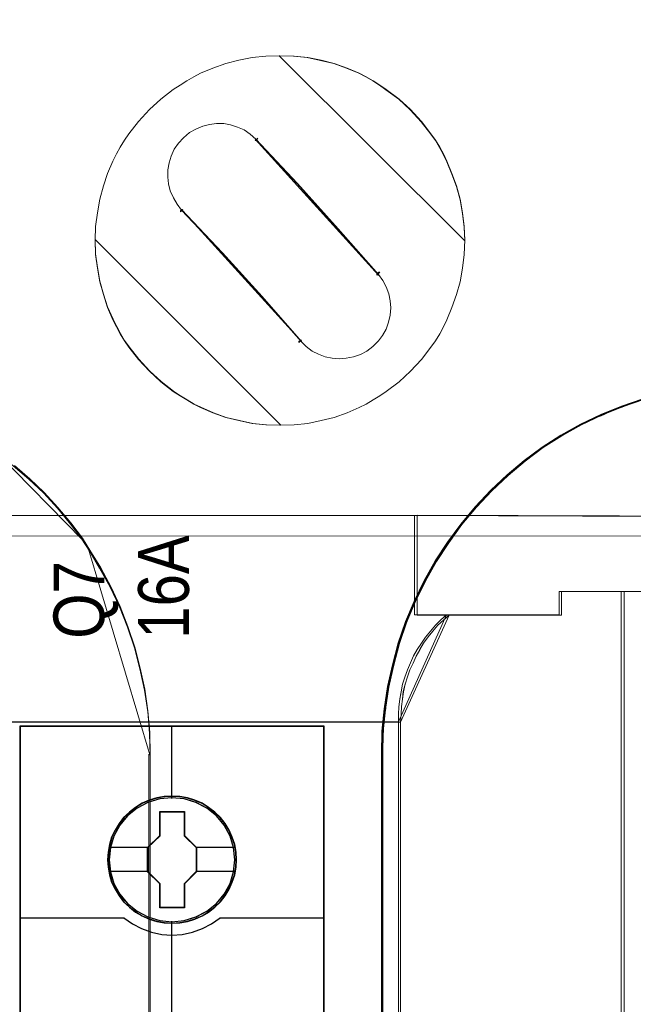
# Model space of a CAD drawing. Header units: millimetres. Extents: x -1290 to 1795, y -4192 to -1311.
# Tile 192 of 256: x 590.57 to 597.82, y -3248.6 to -3236.96. Entities that reach past the tile are written whole.
import ezdxf

# ---------------------------------------------------------------- set-up
doc = ezdxf.new("R2010")
doc.units = ezdxf.units.MM
doc.layers.add('45', color=7, linetype='Continuous')
doc.layers.add('Aparatura', color=7, linetype='Continuous', lineweight=13)
doc.styles.get("Standard").update_dxf_attribs({"font": 'ARIALN.TTF', "width": 0.8})

# ---------------------------------------------------------------- blocks, each defined once
blk = doc.blocks.new('*U32')
at = {"layer": '45', "color": 7}
for points in [[(312.99377, -76.660394), (295.007315, -76.660394), (295.007315, -158.427648), (312.99377, -158.427648), (312.99377, -76.660394)], [(307.80692, -84.564142), (307.784595, -84.112542), (307.71204, -83.660942), (307.555766, -83.225864), (307.371587, -82.807308), (307.137176, -82.416289), (306.858116, -82.069328), (306.523244, -81.749903), (306.154885, -81.46903), (305.786526, -81.226708), (305.351193, -81.03946), (304.915859, -80.912791), (304.458201, -80.824674), (304.006124, -80.802645), (303.548465, -80.824674), (303.101969, -80.912791), (302.649892, -81.03946), (302.236884, -81.226708), (301.8462, -81.46903), (301.483422, -81.749903), (301.142969, -82.069328), (300.880652, -82.416289), (300.635079, -82.807308), (300.434156, -83.225864), (300.316951, -83.660942), (300.227652, -84.112542), (300.194165, -84.564142), (300.227652, -85.010234), (300.316951, -85.45082), (300.434156, -85.885898), (300.635079, -86.298946), (300.880652, -86.695473), (301.142969, -87.053448), (301.483422, -87.372873), (301.8462, -87.653746), (302.236884, -87.885053), (302.649892, -88.072302), (303.101969, -88.204477), (303.548465, -88.298102), (304.006124, -88.320131), (304.458201, -88.298102), (304.915859, -88.204477), (305.351193, -88.072302), (305.786526, -87.885053), (306.154885, -87.653746), (306.523244, -87.372873), (306.858116, -87.053448), (307.137176, -86.695473), (307.371587, -86.298946), (307.555766, -85.885898), (307.71204, -85.45082), (307.784595, -85.010234), (307.80692, -84.564142)], [(307.80692, -84.564142), (307.784595, -84.112542), (307.71204, -83.660942), (307.555766, -83.225864), (307.371587, -82.807308), (307.137176, -82.416289), (306.858116, -82.069328), (306.523244, -81.749903), (306.154885, -81.46903), (305.786526, -81.226708), (305.351193, -81.03946), (304.915859, -80.912791), (304.458201, -80.824674), (304.006124, -80.802645), (303.548465, -80.824674), (303.101969, -80.912791), (302.649892, -81.03946), (302.236884, -81.226708), (301.8462, -81.46903), (301.483422, -81.749903), (301.142969, -82.069328), (300.880652, -82.416289), (300.635079, -82.807308), (300.434156, -83.225864), (300.316951, -83.660942), (300.227652, -84.112542), (300.194165, -84.564142), (300.227652, -85.010234), (300.316951, -85.45082), (300.434156, -85.885898), (300.635079, -86.298946), (300.880652, -86.695473), (301.142969, -87.053448), (301.483422, -87.372873), (301.8462, -87.653746), (302.236884, -87.885053), (302.649892, -88.072302), (303.101969, -88.204477), (303.548465, -88.298102), (304.006124, -88.320131), (304.458201, -88.298102), (304.915859, -88.204477), (305.351193, -88.072302), (305.786526, -87.885053), (306.154885, -87.653746), (306.523244, -87.372873), (306.858116, -87.053448), (307.137176, -86.695473), (307.371587, -86.298946), (307.555766, -85.885898), (307.71204, -85.45082), (307.784595, -85.010234), (307.80692, -84.564142)], [(303.285666, -81.70618), (304.737678, -81.70618), (304.737678, -83.135228), (305.458056, -83.841475), (305.458056, -85.270523), (304.737678, -85.987806), (304.737678, -87.405818), (303.285666, -87.405818), (303.285666, -85.987806), (302.548404, -85.270523), (302.548404, -83.841475), (303.285666, -83.135228), (303.285666, -81.70618)], [(303.285666, -81.70618), (304.737678, -81.70618), (304.737678, -81.70618), (304.737678, -83.135228), (304.737678, -83.135228), (305.458056, -83.841475), (305.458056, -83.841475), (305.458056, -85.270523), (305.458056, -85.270523), (304.737678, -85.987806), (304.737678, -85.987806), (304.737678, -87.405818), (304.737678, -87.405818), (303.285666, -87.405818), (303.285666, -87.405818), (303.285666, -85.987806), (303.285666, -85.987806), (302.548404, -85.270523), (302.548404, -85.270523), (302.548404, -83.841475), (302.548404, -83.841475), (303.285666, -83.135228), (303.285666, -83.135228), (303.285666, -81.70618), (303.285666, -81.70618)], [(303.294049, -81.72594), (304.727285, -81.72594), (304.727285, -83.145529), (305.438348, -83.847103), (305.438348, -85.266692), (304.727285, -85.979227), (304.727285, -87.387855), (303.294049, -87.387855), (303.294049, -85.979227), (302.56632, -85.266692), (302.56632, -83.847103), (303.294049, -83.145529), (303.294049, -81.72594)]]:
    blk.add_lwpolyline(points, close=True, dxfattribs=at)
at = {"layer": '45', "color": 139}
for points in [[(312.99377, -76.660394), (295.007315, -76.660394), (295.007315, -158.427648), (312.99377, -158.427648), (312.99377, -76.660394)], [(307.787212, -84.564129), (307.764997, -84.114687), (307.6928, -83.665245), (307.537299, -83.232246), (307.35403, -82.815691), (307.120778, -82.42654), (306.843097, -82.081237), (306.50988, -81.763339), (306.143342, -81.483809), (305.776803, -81.242645), (305.343621, -81.056291), (304.910439, -80.930228), (304.455043, -80.842532), (304.0052, -80.820608), (303.549804, -80.842532), (303.105515, -80.930228), (302.655672, -81.056291), (302.244704, -81.242645), (301.855951, -81.483809), (301.494966, -81.763339), (301.156196, -82.081237), (300.895176, -82.42654), (300.650817, -82.815691), (300.450887, -83.232246), (300.334261, -83.665245), (300.245403, -84.114687), (300.212081, -84.564129), (300.245403, -85.008089), (300.334261, -85.446569), (300.450887, -85.879568), (300.650817, -86.290642), (300.895176, -86.685274), (301.156196, -87.041539), (301.494966, -87.359437), (301.855951, -87.638968), (302.244704, -87.869169), (302.655672, -88.055523), (303.105515, -88.187067), (303.549804, -88.280244), (304.0052, -88.302168), (304.455043, -88.280244), (304.910439, -88.187067), (305.343621, -88.055523), (305.776803, -87.869169), (306.143342, -87.638968), (306.50988, -87.359437), (306.843097, -87.041539), (307.120778, -86.685274), (307.35403, -86.290642), (307.537299, -85.879568), (307.6928, -85.446569), (307.764997, -85.008089), (307.787212, -84.564129)], [(307.717337, -84.564083), (307.639188, -83.842593), (307.432649, -83.159657), (307.09214, -82.526288), (306.623242, -81.970025), (306.06503, -81.512898), (305.423087, -81.176938), (304.725322, -80.962143), (303.999647, -80.896052), (303.273971, -80.962143), (302.576207, -81.176938), (301.939845, -81.512898), (301.376051, -81.970025), (300.907153, -82.526288), (300.566644, -83.159657), (300.360106, -83.842593), (300.281956, -84.564083), (300.360106, -85.280064), (300.566644, -85.968508), (300.907153, -86.59637), (301.376051, -87.152632), (301.939845, -87.604252), (302.576207, -87.94572), (303.273971, -88.155007), (303.999647, -88.232113), (304.725322, -88.155007), (305.423087, -87.94572), (306.06503, -87.604252), (306.623242, -87.152632), (307.09214, -86.59637), (307.432649, -85.968508), (307.639188, -85.280064), (307.717337, -84.564083)], [(307.711962, -84.558634), (307.639391, -83.842641), (307.432841, -83.159693), (307.08673, -82.520807), (306.628971, -81.964535), (306.065146, -81.512908), (305.417584, -81.171434), (304.71978, -80.962144), (303.994064, -80.896052), (303.273931, -80.962144), (302.58171, -81.171434), (301.934148, -81.512908), (301.370322, -81.964535), (300.912563, -82.520807), (300.566452, -83.159693), (300.35432, -83.842641), (300.287331, -84.558634), (300.35432, -85.274628), (300.566452, -85.963083), (300.912563, -86.590954), (301.370322, -87.152734), (301.934148, -87.60436), (302.58171, -87.940326), (303.273931, -88.155124), (303.994064, -88.226724), (304.71978, -88.155124), (305.417584, -87.940326), (306.065146, -87.60436), (306.628971, -87.152734), (307.08673, -86.590954), (307.432841, -85.963083), (307.639391, -85.274628), (307.711962, -84.558634)]]:
    blk.add_lwpolyline(points, close=True, dxfattribs=at)
at = {"layer": '45', "color": 59}
blk.add_lwpolyline([(312.974062, -76.678357), (295.025231, -76.678357), (295.025231, -158.409685), (312.974062, -158.409685), (312.974062, -76.678357)], close=True, dxfattribs=at)
at = {"layer": '45', "color": 139}
for points in [[(303.974563, -76.660394), (303.974563, -80.939163)], [(295.007315, -87.986021), (301.192118, -87.986021)], [(301.154494, -87.986021), (301.657724, -88.34501), (302.205686, -88.63562), (302.781606, -88.835058), (303.391074, -88.971816), (303.994951, -89.011704), (304.610011, -88.971816), (305.219479, -88.835058), (305.795398, -88.63562), (306.332178, -88.34501), (306.846591, -87.986021)], [(303.974563, -88.183613), (303.974563, -95.411896)], [(306.807175, -87.986021), (312.99377, -87.986021)]]:
    blk.add_lwpolyline(points, dxfattribs=at)
at = {"layer": '45', "color": 7}
for points in [[(300.265831, -83.827602), (302.586028, -83.827602)], [(305.41864, -83.827602), (307.735254, -83.827602)], [(300.265831, -85.246674), (302.586028, -85.246674)], [(305.41864, -85.246674), (307.735254, -85.246674)]]:
    blk.add_lwpolyline(points, dxfattribs=at)

msp = doc.modelspace()

# ---------------------------------------------------------------- linework, layer by layer
at = {"layer": 'Aparatura', "lineweight": 13}
for points in [[(595.236, -3242.817), (602.408, -3242.838), (603.182, -3242.849), (604.631, -3242.855), (604.631, -3229.974), (518.676, -3229.974), (518.676, -3240.955), (518.8, -3240.955), (518.935, -3240.955), (520.899, -3240.955), (520.899, -3242.838), (528.071, -3242.817), (529.136, -3242.817), (595.236, -3242.817)], [(595.236, -3242.817), (602.408, -3242.838), (603.182, -3242.849), (604.631, -3242.855), (604.631, -3229.974), (518.676, -3229.974), (518.676, -3240.955), (518.8, -3240.955), (518.935, -3240.955), (520.899, -3240.955), (520.899, -3242.838), (528.071, -3242.817), (529.136, -3242.817), (595.236, -3242.817)], [(595.269, -3242.812), (602.441, -3242.839), (603.215, -3242.844), (604.665, -3242.855), (604.665, -3229.974), (518.68, -3229.974), (518.68, -3240.958), (518.8, -3240.958), (518.936, -3240.958), (520.904, -3240.958), (520.904, -3242.839), (528.076, -3242.817), (529.144, -3242.817), (595.269, -3242.812)], [(595.269, -3242.812), (602.441, -3242.839), (603.215, -3242.844), (604.665, -3242.855), (604.665, -3229.974), (518.68, -3229.974), (518.68, -3240.958), (518.8, -3240.958), (518.936, -3240.958), (520.904, -3240.958), (520.904, -3242.839), (528.076, -3242.817), (529.144, -3242.817), (595.269, -3242.812)], [(595.578, -3238.544), (595.535, -3238.463), (595.486, -3238.382), (595.432, -3238.306), (595.319, -3238.161), (595.189, -3238.02), (595.055, -3237.896), (594.904, -3237.783), (594.828, -3237.729), (594.747, -3237.68), (594.666, -3237.632), (594.585, -3237.589), (594.44, -3237.529), (594.289, -3237.475), (594.133, -3237.437), (593.976, -3237.405), (593.814, -3237.389), (593.647, -3237.383), (593.48, -3237.389), (593.318, -3237.405), (593.162, -3237.437), (593.006, -3237.475), (592.855, -3237.529), (592.709, -3237.589), (592.628, -3237.632), (592.547, -3237.68), (592.466, -3237.729), (592.385, -3237.783), (592.24, -3237.896), (592.105, -3238.02), (591.976, -3238.161), (591.862, -3238.306), (591.809, -3238.382), (591.76, -3238.463), (591.717, -3238.544), (591.674, -3238.63), (591.609, -3238.776), (591.56, -3238.921), (591.517, -3239.078), (591.49, -3239.24), (591.469, -3239.402), (591.463, -3239.564), (591.469, -3239.731), (591.49, -3239.893), (591.517, -3240.055), (591.56, -3240.206), (591.609, -3240.357), (591.674, -3240.503), (591.717, -3240.589), (591.76, -3240.67), (591.809, -3240.751), (591.862, -3240.826), (591.976, -3240.972), (592.105, -3241.112), (592.24, -3241.237), (592.385, -3241.35), (592.466, -3241.404), (592.547, -3241.452), (592.628, -3241.501), (592.709, -3241.539), (592.855, -3241.603), (593.006, -3241.657), (593.162, -3241.695), (593.318, -3241.728), (593.48, -3241.744), (593.647, -3241.749), (593.814, -3241.744), (593.976, -3241.728), (594.133, -3241.695), (594.289, -3241.657), (594.44, -3241.603), (594.585, -3241.539), (594.666, -3241.501), (594.747, -3241.452), (594.828, -3241.404), (594.904, -3241.35), (595.055, -3241.237), (595.189, -3241.112), (595.319, -3240.972), (595.432, -3240.826), (595.486, -3240.751), (595.535, -3240.67), (595.578, -3240.589), (595.621, -3240.503), (595.68, -3240.357), (595.734, -3240.206), (595.777, -3240.055), (595.804, -3239.893), (595.826, -3239.731), (595.831, -3239.564), (595.826, -3239.402), (595.804, -3239.24), (595.777, -3239.078), (595.734, -3238.921), (595.68, -3238.776), (595.621, -3238.63), (595.578, -3238.544)], [(595.189, -3241.112), (595.055, -3241.237), (594.904, -3241.35), (594.828, -3241.404), (594.747, -3241.452), (594.666, -3241.501), (594.585, -3241.539), (594.44, -3241.603), (594.289, -3241.657), (594.133, -3241.695), (593.976, -3241.728), (593.814, -3241.744), (593.647, -3241.749), (593.48, -3241.744), (593.318, -3241.728), (593.162, -3241.695), (593.006, -3241.657), (592.855, -3241.603), (592.709, -3241.539), (592.628, -3241.501), (592.547, -3241.452), (592.466, -3241.404), (592.385, -3241.35), (592.24, -3241.237), (592.105, -3241.112), (591.976, -3240.972), (591.862, -3240.826), (591.809, -3240.751), (591.76, -3240.67), (591.717, -3240.589), (591.674, -3240.503), (591.609, -3240.357), (591.56, -3240.206), (591.517, -3240.055), (591.49, -3239.893), (591.469, -3239.731), (591.463, -3239.564), (591.469, -3239.402), (591.49, -3239.24), (591.517, -3239.078), (591.56, -3238.921), (591.609, -3238.776), (591.674, -3238.63), (591.717, -3238.544), (591.76, -3238.463), (591.809, -3238.382), (591.862, -3238.306), (591.976, -3238.161), (592.105, -3238.02), (592.24, -3237.896), (592.385, -3237.783), (592.466, -3237.729), (592.547, -3237.68), (592.628, -3237.632), (592.709, -3237.589), (592.855, -3237.529), (593.006, -3237.475), (593.162, -3237.437), (593.318, -3237.405), (593.48, -3237.389), (593.647, -3237.383), (593.814, -3237.389), (593.976, -3237.405), (594.133, -3237.437), (594.289, -3237.475), (594.44, -3237.529), (594.585, -3237.589), (594.666, -3237.632), (594.747, -3237.68), (594.828, -3237.729), (594.904, -3237.783), (595.055, -3237.896), (595.189, -3238.02), (595.319, -3238.161), (595.432, -3238.306), (595.486, -3238.382), (595.535, -3238.463), (595.578, -3238.544), (595.621, -3238.63), (595.68, -3238.776), (595.734, -3238.921), (595.777, -3239.078), (595.804, -3239.24), (595.826, -3239.402), (595.831, -3239.564), (595.826, -3239.731), (595.804, -3239.893), (595.777, -3240.055), (595.734, -3240.206), (595.68, -3240.357), (595.621, -3240.503), (595.578, -3240.589), (595.535, -3240.67), (595.486, -3240.751), (595.432, -3240.826), (595.319, -3240.972), (595.189, -3241.112)], [(595.831, -3239.572), (595.826, -3239.41), (595.804, -3239.247), (595.777, -3239.085), (595.734, -3238.928), (595.68, -3238.781), (595.62, -3238.635), (595.577, -3238.548), (595.533, -3238.467), (595.485, -3238.386), (595.43, -3238.31), (595.317, -3238.164), (595.187, -3238.023), (595.052, -3237.898), (594.9, -3237.784), (594.824, -3237.73), (594.743, -3237.681), (594.662, -3237.633), (594.58, -3237.589), (594.434, -3237.53), (594.283, -3237.476), (594.126, -3237.438), (593.969, -3237.405), (593.806, -3237.389), (593.638, -3237.383), (595.831, -3239.572)], [(593.361, -3238.368), (593.853, -3238.893), (594.334, -3239.428), (594.81, -3239.969), (594.864, -3240.04), (594.902, -3240.115), (594.934, -3240.196), (594.95, -3240.278), (594.956, -3240.364), (594.95, -3240.451), (594.929, -3240.532), (594.902, -3240.613), (594.858, -3240.689), (594.81, -3240.754), (594.745, -3240.819), (594.675, -3240.873), (594.599, -3240.916), (594.518, -3240.943), (594.431, -3240.959), (594.35, -3240.965), (594.264, -3240.959), (594.183, -3240.943), (594.101, -3240.91), (594.026, -3240.873), (593.955, -3240.819), (593.896, -3240.759), (593.431, -3240.229), (592.966, -3239.715), (592.485, -3239.207), (592.431, -3239.136), (592.388, -3239.061), (592.35, -3238.979), (592.328, -3238.898), (592.323, -3238.817), (592.323, -3238.731), (592.339, -3238.649), (592.361, -3238.568), (592.398, -3238.487), (592.447, -3238.417), (592.507, -3238.352), (592.577, -3238.292), (592.652, -3238.249), (592.734, -3238.217), (592.815, -3238.195), (592.896, -3238.184), (592.982, -3238.184), (593.063, -3238.2), (593.144, -3238.228), (593.226, -3238.26), (593.296, -3238.309), (593.361, -3238.368)], [(593.387, -3238.356), (593.387, -3238.356), (593.365, -3238.384), (593.354, -3238.384), (593.387, -3238.356)], [(594.811, -3239.976), (594.332, -3239.432), (593.849, -3238.894), (593.354, -3238.367), (594.811, -3239.976)], [(592.473, -3239.228), (592.473, -3239.214), (592.501, -3239.2), (592.473, -3239.228)], [(593.903, -3240.76), (593.435, -3240.227), (592.968, -3239.711), (592.484, -3239.2), (593.903, -3240.76)], [(591.463, -3239.555), (591.469, -3239.723), (591.49, -3239.886), (591.518, -3240.048), (591.561, -3240.2), (591.61, -3240.352), (591.675, -3240.498), (591.718, -3240.584), (591.761, -3240.666), (591.81, -3240.747), (591.864, -3240.823), (591.978, -3240.969), (592.108, -3241.11), (592.243, -3241.235), (592.389, -3241.348), (592.47, -3241.402), (592.551, -3241.451), (592.633, -3241.5), (592.714, -3241.538), (592.86, -3241.603), (593.012, -3241.657), (593.168, -3241.695), (593.325, -3241.728), (593.488, -3241.744), (593.656, -3241.749), (591.463, -3239.555)], [(594.827, -3239.942), (594.816, -3239.942), (594.793, -3239.964), (594.793, -3239.976), (594.827, -3239.942)], [(593.87, -3240.771), (593.87, -3240.757), (593.903, -3240.743), (593.87, -3240.771)], [(597.947, -3241.436), (597.678, -3241.54), (597.947, -3241.436)], [(597.695, -3241.522), (597.436, -3241.642), (597.695, -3241.522)], [(597.453, -3241.625), (597.195, -3241.755), (597.453, -3241.625)], [(597.211, -3241.737), (596.963, -3241.884), (597.211, -3241.737)], [(596.981, -3241.866), (596.743, -3242.023), (596.981, -3241.866)], [(596.76, -3242.006), (596.528, -3242.185), (596.76, -3242.006)], [(591.319, -3243.109), (591.172, -3242.918), (591.019, -3242.732), (590.855, -3242.552), (590.68, -3242.388), (590.494, -3242.229), (590.303, -3242.076), (591.319, -3243.109)], [(596.546, -3242.167), (596.33, -3242.351), (596.546, -3242.167)], [(596.347, -3242.334), (596.136, -3242.534), (596.347, -3242.334)], [(596.153, -3242.517), (595.954, -3242.727), (596.153, -3242.517)], [(595.971, -3242.711), (595.782, -3242.932), (595.971, -3242.711)], [(595.237, -3242.816), (528.071, -3242.816), (595.237, -3242.816)], [(528.071, -3242.816), (595.237, -3242.816), (528.071, -3242.816)], [(528.076, -3242.817), (595.269, -3242.812), (528.076, -3242.817)], [(595.269, -3242.817), (528.076, -3242.817), (595.269, -3242.817)], [(603.182, -3242.849), (595.236, -3242.816), (603.182, -3242.849)], [(595.236, -3242.816), (595.236, -3243.758), (595.236, -3242.816)], [(602.409, -3242.838), (595.236, -3242.816), (602.409, -3242.838)], [(595.236, -3242.816), (595.236, -3243.991), (595.236, -3242.816)], [(597.681, -3243.715), (601.813, -3243.715), (603.182, -3243.715), (603.182, -3242.849), (602.408, -3242.838), (595.236, -3242.816), (595.236, -3242.816), (595.236, -3243.991), (595.615, -3243.991), (596.945, -3243.991), (596.945, -3243.715), (597.681, -3243.715)], [(597.681, -3243.715), (601.813, -3243.715), (603.182, -3243.715), (603.182, -3242.849), (602.408, -3242.838), (595.236, -3242.816), (595.236, -3242.816), (595.236, -3243.991), (595.615, -3243.991), (596.945, -3243.991), (596.945, -3243.715), (597.681, -3243.715)], [(595.269, -3242.812), (595.269, -3243.76), (595.269, -3242.812)], [(602.441, -3242.839), (595.269, -3242.812), (602.441, -3242.839)], [(595.269, -3242.812), (595.269, -3243.995), (595.269, -3242.812)], [(597.716, -3243.717), (601.847, -3243.717), (603.215, -3243.717), (603.215, -3242.844), (602.441, -3242.839), (595.269, -3242.812), (595.269, -3242.817), (595.269, -3243.995), (595.645, -3243.995), (596.975, -3243.995), (596.975, -3243.717), (597.716, -3243.717)], [(597.716, -3243.717), (601.847, -3243.717), (603.215, -3243.717), (603.215, -3242.844), (602.441, -3242.839), (595.269, -3242.812), (595.269, -3242.817), (595.269, -3243.995), (595.645, -3243.995), (596.975, -3243.995), (596.975, -3243.717), (597.716, -3243.717)], [(603.215, -3242.845), (595.269, -3242.817), (603.215, -3242.845)], [(595.799, -3242.915), (595.626, -3243.147), (595.799, -3242.915)], [(518.091, -3243.063), (605.291, -3243.057), (518.091, -3243.063)], [(604.545, -3294.091), (604.545, -3243.057), (521.002, -3243.062), (521.002, -3294.086), (604.545, -3294.091)], [(604.545, -3294.091), (604.545, -3243.057), (521.002, -3243.062), (521.002, -3294.086), (604.545, -3294.091)], [(591.297, -3243.087), (591.4, -3243.244), (591.297, -3243.087)], [(595.643, -3243.13), (595.481, -3243.367), (595.643, -3243.13)], [(592.114, -3245.657), (592.109, -3245.397), (592.087, -3245.137), (592.048, -3244.883), (591.993, -3244.629), (591.927, -3244.38), (591.845, -3244.136), (591.751, -3243.898), (591.641, -3243.665), (591.515, -3243.438), (591.383, -3243.216), (592.114, -3245.657)], [(595.498, -3243.35), (595.352, -3243.598), (595.498, -3243.35)], [(595.369, -3243.581), (595.234, -3243.84), (595.369, -3243.581)], [(597.681, -3243.715), (597.681, -3266.607), (525.626, -3266.607), (525.626, -3243.715), (521.412, -3243.715), (521.412, -3293.434), (525.626, -3293.434), (525.626, -3270.541), (597.681, -3270.541), (597.681, -3293.434), (601.813, -3293.434), (601.813, -3243.715), (597.681, -3243.715)], [(597.716, -3243.716), (597.716, -3266.612), (525.629, -3266.612), (525.629, -3243.716), (521.416, -3243.716), (521.416, -3293.432), (525.629, -3293.432), (525.629, -3270.537), (597.716, -3270.537), (597.716, -3293.432), (601.847, -3293.432), (601.847, -3243.716), (597.716, -3243.716)], [(595.236, -3243.991), (595.236, -3243.758), (595.236, -3243.991)], [(595.269, -3243.995), (595.269, -3243.76), (595.269, -3243.995)], [(596.946, -3243.991), (596.946, -3243.715), (596.946, -3243.991)], [(596.946, -3243.715), (603.182, -3243.715), (596.946, -3243.715)], [(596.975, -3243.995), (596.975, -3243.716), (596.975, -3243.995)], [(596.975, -3243.716), (603.215, -3243.716), (596.975, -3243.716)], [(597.681, -3266.607), (597.681, -3243.715), (597.681, -3266.607)], [(597.681, -3243.715), (601.813, -3243.715), (597.681, -3243.715)], [(597.716, -3266.612), (597.716, -3243.716), (597.716, -3266.612)], [(597.716, -3243.716), (601.847, -3243.716), (597.716, -3243.716)], [(595.251, -3243.823), (595.132, -3244.082), (595.251, -3243.823)], [(595.615, -3243.991), (595.55, -3244.05), (595.485, -3244.115), (595.426, -3244.185), (595.366, -3244.256), (595.318, -3244.326), (595.269, -3244.402), (595.226, -3244.478), (595.188, -3244.559), (595.155, -3244.64), (595.123, -3244.727), (595.096, -3244.813), (595.08, -3244.9), (595.063, -3244.987), (595.052, -3245.079), (595.047, -3245.165), (595.047, -3245.257), (595.615, -3243.991)], [(595.645, -3243.995), (595.58, -3244.055), (595.514, -3244.115), (595.454, -3244.185), (595.4, -3244.251), (595.345, -3244.327), (595.302, -3244.403), (595.258, -3244.48), (595.22, -3244.562), (595.182, -3244.643), (595.154, -3244.725), (595.127, -3244.812), (595.105, -3244.9), (595.094, -3244.987), (595.083, -3245.074), (595.078, -3245.167), (595.073, -3245.26), (595.645, -3243.995)], [(595.615, -3243.991), (595.236, -3243.991), (595.615, -3243.991)], [(595.236, -3243.991), (596.946, -3243.991), (595.236, -3243.991)], [(595.645, -3243.995), (595.269, -3243.995), (595.645, -3243.995)], [(595.269, -3243.995), (596.975, -3243.995), (595.269, -3243.995)], [(595.149, -3244.065), (595.046, -3244.335), (595.149, -3244.065)], [(595.063, -3244.318), (594.976, -3244.593), (595.063, -3244.318)], [(594.993, -3244.575), (594.917, -3244.851), (594.993, -3244.575)], [(594.934, -3244.834), (594.879, -3245.114), (594.934, -3244.834)], [(594.897, -3245.097), (594.852, -3245.378), (594.897, -3245.097)], [(528.266, -3245.257), (595.047, -3245.257), (528.266, -3245.257)], [(528.266, -3245.257), (595.047, -3245.257), (528.266, -3245.257)], [(528.266, -3245.257), (528.266, -3264.069), (595.047, -3264.069), (595.047, -3245.257), (528.266, -3245.257)], [(528.267, -3245.259), (595.073, -3245.259), (528.267, -3245.259)], [(528.267, -3245.259), (595.073, -3245.259), (528.267, -3245.259)], [(528.267, -3245.259), (528.267, -3264.066), (595.073, -3264.066), (595.073, -3245.259), (528.267, -3245.259)], [(595.047, -3245.257), (595.047, -3264.069), (595.047, -3245.257)], [(595.073, -3245.259), (595.073, -3264.066), (595.073, -3245.259)], [(594.87, -3245.36), (594.847, -3245.646), (594.87, -3245.36)], [(592.097, -3247.904), (592.097, -3247.904), (592.097, -3245.64), (592.097, -3247.904)], [(594.847, -3245.629), (594.847, -3245.657), (594.847, -3245.629)], [(594.847, -3250.355), (594.847, -3250.355), (594.847, -3245.64), (594.847, -3250.355)], [(592.097, -3250.554), (592.097, -3247.887), (592.097, -3250.554)]]:
    msp.add_lwpolyline(points, close=True, dxfattribs=at)
for points in [[(597.937, -3241.437), (597.684, -3241.523), (597.441, -3241.625), (597.199, -3241.738), (596.968, -3241.868), (596.747, -3242.008), (596.532, -3242.169), (596.333, -3242.336), (596.139, -3242.519), (595.956, -3242.713), (595.784, -3242.918), (595.628, -3243.133), (595.482, -3243.354), (595.353, -3243.586), (595.235, -3243.828), (595.132, -3244.07), (595.046, -3244.323), (594.976, -3244.582), (594.917, -3244.84), (594.879, -3245.104), (594.852, -3245.368), (594.847, -3245.638), (594.847, -3245.648), (594.847, -3245.648), (594.847, -3250.355)], [(597.939, -3241.445), (597.686, -3241.531), (597.445, -3241.633), (597.203, -3241.746), (596.972, -3241.875), (596.752, -3242.015), (596.537, -3242.176), (596.338, -3242.342), (596.145, -3242.525), (595.962, -3242.719), (595.79, -3242.923), (595.635, -3243.138), (595.49, -3243.358), (595.361, -3243.59), (595.242, -3243.831), (595.14, -3244.073), (595.054, -3244.326), (594.985, -3244.584), (594.926, -3244.842), (594.888, -3245.105), (594.861, -3245.369), (594.856, -3245.638), (594.856, -3245.648), (594.856, -3245.648), (594.856, -3250.347)], [(594.863, -3250.355), (594.863, -3245.652), (594.863, -3245.642), (594.868, -3245.373), (594.895, -3245.109), (594.933, -3244.845), (594.992, -3244.587), (595.061, -3244.329), (595.147, -3244.076), (595.249, -3243.834), (595.368, -3243.592), (595.497, -3243.36), (595.642, -3243.14), (595.797, -3242.924), (595.969, -3242.72), (596.152, -3242.526), (596.345, -3242.343), (596.544, -3242.177), (596.759, -3242.015), (596.979, -3241.875), (597.21, -3241.746), (597.452, -3241.633), (597.694, -3241.531), (597.946, -3241.445)], [(590.506, -3242.236), (590.688, -3242.392), (590.86, -3242.553), (591.021, -3242.731), (591.172, -3242.914), (591.312, -3243.097), (591.398, -3243.236), (591.526, -3243.446), (591.65, -3243.672), (591.757, -3243.904), (591.849, -3244.14), (591.929, -3244.383), (591.994, -3244.63), (592.048, -3244.883), (592.085, -3245.136), (592.107, -3245.394), (592.112, -3245.652), (592.112, -3247.901), (592.112, -3247.901), (592.112, -3250.554)], [(592.114, -3250.54), (592.114, -3247.889), (592.114, -3247.889), (592.114, -3245.641), (592.109, -3245.383), (592.087, -3245.125), (592.05, -3244.872), (591.996, -3244.62), (591.931, -3244.372), (591.851, -3244.13), (591.76, -3243.894), (591.652, -3243.663), (591.529, -3243.437), (591.4, -3243.227), (591.314, -3243.087), (591.174, -3242.904), (591.023, -3242.722), (590.862, -3242.544), (590.69, -3242.383), (590.508, -3242.227)], [(528.266, -3245.257), (595.047, -3245.257), (595.047, -3245.165), (595.053, -3245.079), (595.063, -3244.987), (595.08, -3244.9), (595.096, -3244.813), (595.123, -3244.727), (595.155, -3244.64), (595.188, -3244.559), (595.226, -3244.478), (595.269, -3244.402), (595.318, -3244.326), (595.366, -3244.256), (595.426, -3244.186), (595.485, -3244.115), (595.55, -3244.05), (595.615, -3243.991), (595.236, -3243.991), (595.236, -3243.991), (595.236, -3242.816), (595.236, -3242.816), (529.158, -3242.816)], [(528.266, -3245.257), (595.047, -3245.257), (595.047, -3245.165), (595.053, -3245.079), (595.063, -3244.987), (595.08, -3244.9), (595.096, -3244.813), (595.123, -3244.727), (595.155, -3244.64), (595.188, -3244.559), (595.226, -3244.478), (595.269, -3244.402), (595.318, -3244.326), (595.366, -3244.256), (595.426, -3244.186), (595.485, -3244.115), (595.55, -3244.05), (595.615, -3243.991), (595.236, -3243.991), (595.236, -3243.991), (595.236, -3242.816), (595.236, -3242.816), (529.158, -3242.816)], [(528.266, -3245.257), (595.047, -3245.257), (595.047, -3245.165), (595.053, -3245.079), (595.063, -3244.987), (595.08, -3244.9), (595.096, -3244.813), (595.123, -3244.727), (595.155, -3244.64), (595.188, -3244.559), (595.226, -3244.478), (595.269, -3244.402), (595.318, -3244.326), (595.366, -3244.256), (595.426, -3244.186), (595.485, -3244.115), (595.55, -3244.05), (595.615, -3243.991), (595.236, -3243.991), (595.236, -3242.816), (595.236, -3242.816), (529.158, -3242.816)], [(528.266, -3245.257), (595.047, -3245.257), (595.047, -3245.165), (595.053, -3245.079), (595.063, -3244.987), (595.08, -3244.9), (595.096, -3244.813), (595.123, -3244.727), (595.155, -3244.64), (595.188, -3244.559), (595.226, -3244.478), (595.269, -3244.402), (595.318, -3244.326), (595.366, -3244.256), (595.426, -3244.186), (595.485, -3244.115), (595.55, -3244.05), (595.615, -3243.991), (595.236, -3243.991), (595.236, -3242.816), (595.236, -3242.816), (529.158, -3242.816)], [(528.267, -3245.26), (595.073, -3245.26), (595.078, -3245.167), (595.084, -3245.074), (595.095, -3244.987), (595.106, -3244.9), (595.127, -3244.812), (595.155, -3244.725), (595.182, -3244.643), (595.22, -3244.562), (595.258, -3244.48), (595.302, -3244.404), (595.345, -3244.327), (595.4, -3244.251), (595.454, -3244.185), (595.514, -3244.115), (595.58, -3244.055), (595.645, -3243.995), (595.269, -3243.995), (595.269, -3243.995), (595.269, -3242.817), (595.269, -3242.812), (529.16, -3242.817)], [(528.267, -3245.26), (595.073, -3245.26), (595.078, -3245.167), (595.084, -3245.074), (595.095, -3244.987), (595.106, -3244.9), (595.127, -3244.812), (595.155, -3244.725), (595.182, -3244.643), (595.22, -3244.562), (595.258, -3244.48), (595.302, -3244.404), (595.345, -3244.327), (595.4, -3244.251), (595.454, -3244.185), (595.514, -3244.115), (595.58, -3244.055), (595.645, -3243.995), (595.269, -3243.995), (595.269, -3243.995), (595.269, -3242.817), (595.269, -3242.812), (529.16, -3242.817)], [(528.267, -3245.26), (595.073, -3245.26), (595.078, -3245.167), (595.084, -3245.074), (595.095, -3244.987), (595.106, -3244.9), (595.127, -3244.812), (595.155, -3244.725), (595.182, -3244.643), (595.22, -3244.562), (595.258, -3244.48), (595.302, -3244.404), (595.345, -3244.327), (595.4, -3244.251), (595.454, -3244.185), (595.514, -3244.115), (595.58, -3244.055), (595.645, -3243.995), (595.269, -3243.995), (595.269, -3242.817), (595.269, -3242.812), (529.16, -3242.817)], [(528.267, -3245.26), (595.073, -3245.26), (595.078, -3245.167), (595.084, -3245.074), (595.095, -3244.987), (595.106, -3244.9), (595.127, -3244.812), (595.155, -3244.725), (595.182, -3244.643), (595.22, -3244.562), (595.258, -3244.48), (595.302, -3244.404), (595.345, -3244.327), (595.4, -3244.251), (595.454, -3244.185), (595.514, -3244.115), (595.58, -3244.055), (595.645, -3243.995), (595.269, -3243.995), (595.269, -3242.817), (595.269, -3242.812), (529.16, -3242.817)], [(597.681, -3266.607), (597.681, -3243.715), (596.946, -3243.715), (596.946, -3243.991), (595.615, -3243.991), (595.55, -3244.05), (595.485, -3244.115), (595.426, -3244.186), (595.366, -3244.256), (595.318, -3244.326), (595.269, -3244.402), (595.226, -3244.478), (595.188, -3244.559), (595.155, -3244.64), (595.123, -3244.727), (595.096, -3244.813), (595.08, -3244.9), (595.063, -3244.986), (595.052, -3245.078), (595.047, -3245.165), (595.047, -3245.257), (595.047, -3245.257), (595.047, -3264.069)], [(597.681, -3266.607), (597.681, -3243.715), (596.946, -3243.715), (596.946, -3243.991), (595.615, -3243.991), (595.55, -3244.05), (595.485, -3244.115), (595.426, -3244.186), (595.366, -3244.256), (595.318, -3244.326), (595.269, -3244.402), (595.226, -3244.478), (595.188, -3244.559), (595.155, -3244.64), (595.123, -3244.727), (595.096, -3244.813), (595.08, -3244.9), (595.063, -3244.986), (595.052, -3245.078), (595.047, -3245.165), (595.047, -3245.257), (595.047, -3245.257), (595.047, -3264.069)], [(597.716, -3266.612), (597.716, -3243.716), (596.975, -3243.716), (596.975, -3243.994), (595.645, -3243.994), (595.579, -3244.054), (595.514, -3244.114), (595.454, -3244.185), (595.4, -3244.251), (595.345, -3244.327), (595.301, -3244.403), (595.258, -3244.48), (595.22, -3244.561), (595.182, -3244.643), (595.154, -3244.725), (595.127, -3244.812), (595.105, -3244.899), (595.094, -3244.987), (595.083, -3245.074), (595.078, -3245.167), (595.073, -3245.259), (595.073, -3245.259), (595.073, -3264.066)], [(597.716, -3266.612), (597.716, -3243.716), (596.975, -3243.716), (596.975, -3243.994), (595.645, -3243.994), (595.579, -3244.054), (595.514, -3244.114), (595.454, -3244.185), (595.4, -3244.251), (595.345, -3244.327), (595.301, -3244.403), (595.258, -3244.48), (595.22, -3244.561), (595.182, -3244.643), (595.154, -3244.725), (595.127, -3244.812), (595.105, -3244.899), (595.094, -3244.987), (595.083, -3245.074), (595.078, -3245.167), (595.073, -3245.259), (595.073, -3245.259), (595.073, -3264.066)]]:
    msp.add_lwpolyline(points, dxfattribs=at)

# ---------------------------------------------------------------- block references
ref = msp.add_blockref('*U32', (531.571, -3229.974), dxfattribs=dict(at, xscale=0.2, yscale=0.2, zscale=0.2))
ref.add_attrib('Oznaczenie', 'Q7', (591.571, -3244.274), dxfattribs={"layer": '0', "height": 0.6, "rotation": 90, "flags": 2})
ref.add_attrib('Pr¹d znamionowy', '16A', (592.571, -3244.274), dxfattribs={"layer": '0', "height": 0.6, "rotation": 90, "flags": 2})

doc.saveas('drawing.dxf')
